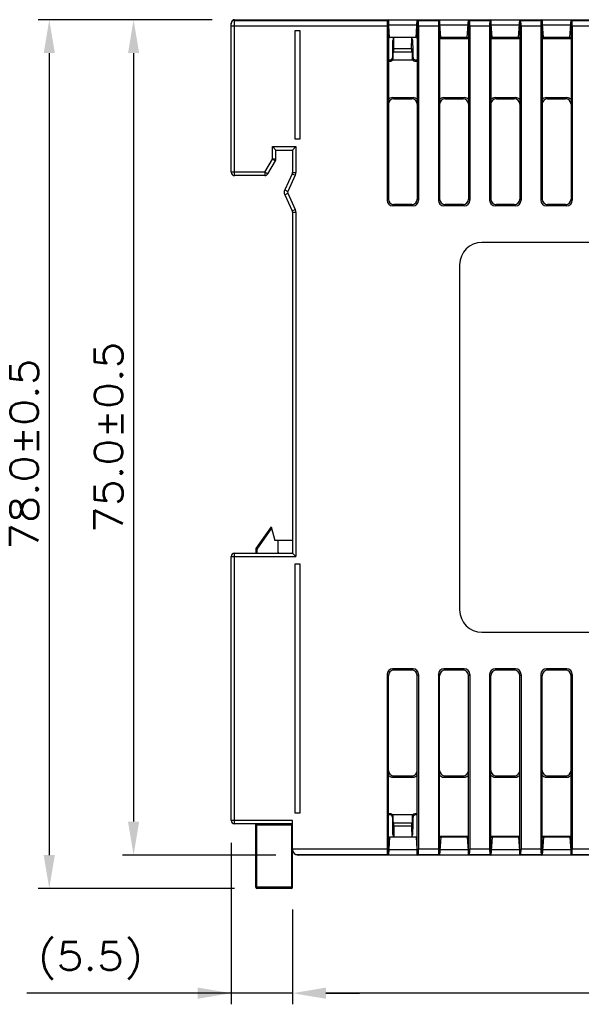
# Model space of a CAD drawing. Extents: x 953 to 1256, y 168 to 424.
# Tile 2 of 25: x 1011 to 1062, y 168 to 257. Entities that reach past the tile are written whole.
import ezdxf

# ---------------------------------------------------------------- set-up
doc = ezdxf.new("R2010")
doc.units = 0
doc.header["$LTSCALE"] = 0.5
doc.layers.get('0').update_dxf_attribs({"linetype": 'CONTINUOUS'})
doc.layers.get('Defpoints').update_dxf_attribs({"linetype": 'CONTINUOUS'})
doc.layers.add('DIM', color=2, linetype='CONTINUOUS')
doc.styles.add('ROMANS', font='romans.shx', dxfattribs={"width": 1.13})
doc.dimstyles.new('111', dxfattribs={"dimtxt": 2.5, "dimasz": 3, "dimexe": 1, "dimexo": 2, "dimgap": 1, "dimtad": 3, "dimdec": 1, "dimzin": 0, "dimdsep": 46, "dimtxsty": 'ROMANS', "dimcen": -0.5, "dimclrd": 2, "dimclre": 2, "dimclrt": 2, "dimadec": 0, "dimazin": 0, "dimtfac": 1, "dimtdec": 1, "dimtmove": 0, "dimatfit": 3, "dimfxl": 1, "dimtolj": 1, "dimtzin": 0, "dimarcsym": 0})

# ---------------------------------------------------------------- blocks, each defined once
blk = doc.blocks.new('*D1580')
at = {"layer": 'Defpoints', "color": 0}
for p in [(1125.409, 184.593), (1035.909, 178.693), (1035.909, 169.189)]:
    blk.add_point(p, dxfattribs=at)
at = {"layer": 'DIM', "color": 2, "linetype": 'Continuous', "lineweight": -2}
for p, q in [((1125.409, 182.593), (1125.409, 168.189)), ((1035.909, 176.693), (1035.909, 168.189)), ((1122.409, 169.189), (1038.909, 169.189))]:
    blk.add_line(p, q, dxfattribs=at)
at = {"layer": 'DIM', "color": 2}
for points in [[(1038.909, 169.689), (1038.909, 168.689), (1035.909, 169.189)], [(1122.409, 168.689), (1122.409, 169.689), (1125.409, 169.189)]]:
    blk.add_solid(points, dxfattribs=at)
at = {"layer": 'DIM', "color": 2, "insert": (1080.659, 171.439), "char_height": 2.5, "attachment_point": 5, "style": 'ROMANS'}
blk.add_mtext('\\A1;\\A1;89.5%%p0.5', dxfattribs=at)
blk = doc.blocks.new('*D1581')
at = {"layer": 'Defpoints', "color": 0}
for p in [(1030.409, 184.693), (1035.909, 178.693), (1030.409, 169.189)]:
    blk.add_point(p, dxfattribs=at)
at = {"layer": 'DIM', "color": 2, "linetype": 'Continuous', "lineweight": -2}
for p, q in [((1030.409, 182.693), (1030.409, 168.189)), ((1035.909, 176.693), (1035.909, 168.189)), ((1030.409, 169.189), (1012.051, 169.189)), ((1027.409, 169.189), (1024.409, 169.189)), ((1035.909, 169.189), (1030.409, 169.189)), ((1038.909, 169.189), (1041.909, 169.189))]:
    blk.add_line(p, q, dxfattribs=at)
at = {"layer": 'DIM', "color": 2}
for points in [[(1027.409, 168.689), (1027.409, 169.689), (1030.409, 169.189)], [(1038.909, 169.689), (1038.909, 168.689), (1035.909, 169.189)]]:
    blk.add_solid(points, dxfattribs=at)
at = {"layer": 'DIM', "color": 2, "insert": (1017.759, 172.094), "char_height": 2.5, "attachment_point": 5, "style": 'ROMANS'}
blk.add_mtext('\\A1;(5.5)', dxfattribs=at)
blk = doc.blocks.new('*D1583')
at = {"layer": 'Defpoints', "color": 0}
for p in [(1030.709, 256.593), (1021.643, 181.593), (1036.409, 181.593)]:
    blk.add_point(p, dxfattribs=at)
at = {"layer": 'DIM', "color": 2, "linetype": 'Continuous', "lineweight": -2}
for p, q in [((1028.709, 256.593), (1020.643, 256.593)), ((1021.643, 253.593), (1021.643, 184.593)), ((1034.409, 181.593), (1020.643, 181.593))]:
    blk.add_line(p, q, dxfattribs=at)
at = {"layer": 'DIM', "color": 2}
for points in [[(1022.143, 253.593), (1021.143, 253.593), (1021.643, 256.593)], [(1021.143, 184.593), (1022.143, 184.593), (1021.643, 181.593)]]:
    blk.add_solid(points, dxfattribs=at)
at = {"layer": 'DIM', "color": 2, "insert": (1019.393, 219.093), "char_height": 2.5, "attachment_point": 5, "rotation": 90, "style": 'ROMANS'}
blk.add_mtext('\\A1;75.0{}{\\C2;%%p0.5}', dxfattribs=at)
blk = doc.blocks.new('*D1584')
at = {"layer": 'Defpoints', "color": 0}
for p in [(1030.709, 256.593), (1014.075, 178.593), (1032.709, 178.593)]:
    blk.add_point(p, dxfattribs=at)
at = {"layer": 'DIM', "color": 2, "linetype": 'Continuous', "lineweight": -2}
for p, q in [((1028.709, 256.593), (1013.075, 256.593)), ((1014.075, 253.593), (1014.075, 181.593)), ((1030.709, 178.593), (1013.075, 178.593))]:
    blk.add_line(p, q, dxfattribs=at)
at = {"layer": 'DIM', "color": 2}
for points in [[(1014.575, 253.593), (1013.575, 253.593), (1014.075, 256.593)], [(1013.575, 181.593), (1014.575, 181.593), (1014.075, 178.593)]]:
    blk.add_solid(points, dxfattribs=at)
at = {"layer": 'DIM', "color": 2, "insert": (1011.825, 217.593), "char_height": 2.5, "attachment_point": 5, "rotation": 90, "style": 'ROMANS'}
blk.add_mtext('\\A1;78.0{}{\\C2;%%p0.5}', dxfattribs=at)

msp = doc.modelspace()

# ---------------------------------------------------------------- linework, layer by layer
at = {"color": 7, "linetype": 'Continuous'}
for p, q in [((1030.709, 242.593), (1030.709, 256.593)), ((1030.709, 256.593), (1122.409, 256.593)), ((1030.709, 256.534), (1044.431, 256.534)), ((1044.509, 256.593), (1044.431, 256.534)), ((1044.509, 256.593), (1044.509, 240.492)), ((1044.621, 254.993), (1044.509, 256.593)), ((1046.997, 254.993), (1047.109, 256.593)), ((1047.109, 256.593), (1047.109, 240.492)), ((1047.109, 256.593), (1047.188, 256.534)), ((1047.188, 256.534), (1049.031, 256.534)), ((1049.109, 256.593), (1049.031, 256.534)), ((1049.109, 256.593), (1049.109, 240.492)), ((1049.221, 254.993), (1049.109, 256.593)), ((1051.597, 254.993), (1051.709, 256.593)), ((1051.709, 256.593), (1051.709, 240.492)), ((1051.709, 256.593), (1051.788, 256.534)), ((1051.788, 256.534), (1053.631, 256.534)), ((1053.709, 256.593), (1053.631, 256.534)), ((1053.709, 256.593), (1053.709, 240.492)), ((1053.821, 254.993), (1053.709, 256.593)), ((1056.197, 254.993), (1056.309, 256.593)), ((1056.309, 256.593), (1056.309, 240.492)), ((1056.309, 256.593), (1056.388, 256.534)), ((1056.388, 256.534), (1058.231, 256.534)), ((1058.309, 256.593), (1058.231, 256.534)), ((1058.309, 256.593), (1058.309, 240.492)), ((1058.421, 254.993), (1058.309, 256.593)), ((1060.797, 254.993), (1060.909, 256.593)), ((1060.909, 256.593), (1060.909, 240.492)), ((1060.909, 256.593), (1060.988, 256.534)), ((1060.988, 256.534), (1062.831, 256.534)), ((1030.409, 242.893), (1030.409, 256.293)), ((1030.409, 256.035), (1044.397, 256.035)), ((1036.109, 255.593), (1036.109, 245.893)), ((1036.609, 255.593), (1036.109, 255.593)), ((1036.609, 245.893), (1036.609, 255.593)), ((1044.397, 256.035), (1044.397, 240.38)), ((1044.542, 256.128), (1047.077, 256.128)), ((1047.221, 256.035), (1047.221, 240.38)), ((1047.221, 256.035), (1048.997, 256.035)), ((1048.997, 256.035), (1048.997, 240.38)), ((1049.142, 256.128), (1051.677, 256.128)), ((1051.821, 256.035), (1051.821, 240.38)), ((1051.821, 256.035), (1053.597, 256.035)), ((1053.597, 256.035), (1053.597, 240.38)), ((1053.742, 256.128), (1056.277, 256.128)), ((1056.421, 256.035), (1056.421, 240.38)), ((1056.421, 256.035), (1058.197, 256.035)), ((1058.197, 256.035), (1058.197, 240.38)), ((1058.342, 256.128), (1060.877, 256.128)), ((1061.021, 256.035), (1061.021, 240.38)), ((1061.021, 256.035), (1062.797, 256.035)), ((1044.509, 254.993), (1044.621, 254.993)), ((1046.998, 255.005), (1044.62, 255.005)), ((1044.969, 254.793), (1044.906, 254.793)), ((1045.013, 253.998), (1044.996, 255.005)), ((1046.586, 253.998), (1046.602, 255.005)), ((1046.693, 254.793), (1046.63, 254.793)), ((1046.997, 254.993), (1047.109, 254.993)), ((1049.109, 254.993), (1049.221, 254.993)), ((1049.109, 254.966), (1051.709, 254.966)), ((1049.109, 254.966), (1051.709, 254.966)), ((1049.109, 254.909), (1051.709, 254.909)), ((1051.598, 255.005), (1049.22, 255.005)), ((1051.597, 254.993), (1051.709, 254.993)), ((1053.709, 254.993), (1053.821, 254.993)), ((1053.709, 254.966), (1056.309, 254.966)), ((1053.709, 254.966), (1056.309, 254.966)), ((1053.709, 254.909), (1056.309, 254.909)), ((1056.198, 255.005), (1053.82, 255.005)), ((1056.197, 254.993), (1056.309, 254.993)), ((1058.309, 254.993), (1058.421, 254.993)), ((1058.309, 254.966), (1060.909, 254.966)), ((1058.309, 254.966), (1060.909, 254.966)), ((1058.309, 254.909), (1060.909, 254.909)), ((1060.798, 255.005), (1058.42, 255.005)), ((1060.797, 254.993), (1060.909, 254.993)), ((1045.013, 253.998), (1046.586, 253.998)), ((1044.509, 252.993), (1044.675, 252.993)), ((1044.509, 252.881), (1044.717, 252.881)), ((1044.675, 252.993), (1044.717, 252.881)), ((1044.874, 253.593), (1044.874, 253.193)), ((1044.874, 253.193), (1044.916, 253.081)), ((1044.896, 252.993), (1046.703, 252.993)), ((1044.935, 253.693), (1046.664, 253.693)), ((1046.682, 253.081), (1046.724, 253.193)), ((1046.724, 253.193), (1046.724, 253.593)), ((1046.882, 252.881), (1046.924, 252.993)), ((1046.882, 252.881), (1047.109, 252.881)), ((1046.924, 252.993), (1047.109, 252.993)), ((1045.008, 249.493), (1044.896, 249.605)), ((1044.896, 249.605), (1046.722, 249.605)), ((1045.008, 249.493), (1046.611, 249.493)), ((1046.611, 249.493), (1046.722, 249.605)), ((1049.608, 249.493), (1049.496, 249.605)), ((1049.496, 249.605), (1051.322, 249.605)), ((1049.608, 249.493), (1051.211, 249.493)), ((1051.211, 249.493), (1051.322, 249.605)), ((1054.208, 249.493), (1054.096, 249.605)), ((1054.096, 249.605), (1055.922, 249.605)), ((1054.208, 249.493), (1055.811, 249.493)), ((1055.811, 249.493), (1055.922, 249.605)), ((1058.808, 249.493), (1058.696, 249.605)), ((1058.696, 249.605), (1060.522, 249.605)), ((1058.808, 249.493), (1060.411, 249.493)), ((1060.411, 249.493), (1060.522, 249.605)), ((1036.109, 245.893), (1036.609, 245.893)), ((1034.109, 244.074), (1034.109, 245.193)), ((1034.109, 245.193), (1036.209, 245.193)), ((1034.409, 244.893), (1034.109, 245.193)), ((1034.409, 244.074), (1034.409, 244.893)), ((1034.409, 244.893), (1035.909, 244.893)), ((1035.909, 244.893), (1036.209, 245.193)), ((1035.909, 244.893), (1035.909, 242.875)), ((1036.209, 245.193), (1036.209, 242.875)), ((1033.428, 242.893), (1034.109, 244.074)), ((1034.109, 244.074), (1034.369, 243.924)), ((1034.409, 244.074), (1034.109, 244.074)), ((1033.688, 242.743), (1034.369, 243.924)), ((1033.428, 242.893), (1030.409, 242.893)), ((1033.428, 242.593), (1030.709, 242.593)), ((1033.428, 242.893), (1033.428, 242.593)), ((1033.688, 242.743), (1033.428, 242.893)), ((1035.881, 242.749), (1035.208, 241.305)), ((1036.153, 242.622), (1035.48, 241.178)), ((1035.909, 242.875), (1035.881, 242.749)), ((1035.881, 242.749), (1036.153, 242.622)), ((1035.909, 242.875), (1036.209, 242.875)), ((1035.208, 241.305), (1035.48, 241.178)), ((1035.208, 240.882), (1035.48, 241.009)), ((1035.208, 240.882), (1035.881, 239.438)), ((1035.48, 241.009), (1036.153, 239.565)), ((1044.397, 240.38), (1044.509, 240.492)), ((1047.109, 240.492), (1047.221, 240.38)), ((1048.997, 240.38), (1049.109, 240.492)), ((1051.709, 240.492), (1051.821, 240.38)), ((1053.597, 240.38), (1053.709, 240.492)), ((1056.309, 240.492), (1056.421, 240.38)), ((1058.197, 240.38), (1058.309, 240.492)), ((1060.909, 240.492), (1061.021, 240.38)), ((1044.896, 239.881), (1045.008, 239.993)), ((1046.722, 239.881), (1044.896, 239.881)), ((1046.611, 239.993), (1045.008, 239.993)), ((1046.611, 239.993), (1046.722, 239.881)), ((1049.496, 239.881), (1049.608, 239.993)), ((1051.322, 239.881), (1049.496, 239.881)), ((1051.211, 239.993), (1049.608, 239.993)), ((1051.211, 239.993), (1051.322, 239.881)), ((1054.096, 239.881), (1054.208, 239.993)), ((1055.922, 239.881), (1054.096, 239.881)), ((1055.811, 239.993), (1054.208, 239.993)), ((1055.811, 239.993), (1055.922, 239.881)), ((1058.696, 239.881), (1058.808, 239.993)), ((1060.522, 239.881), (1058.696, 239.881)), ((1060.411, 239.993), (1058.808, 239.993)), ((1060.411, 239.993), (1060.522, 239.881)), ((1035.881, 239.438), (1036.153, 239.565)), ((1035.881, 239.438), (1035.909, 239.311)), ((1035.909, 239.311), (1035.909, 208.693)), ((1035.909, 239.311), (1036.209, 239.311)), ((1036.209, 239.311), (1036.209, 208.393)), ((1108.909, 236.593), (1052.909, 236.593)), ((1050.909, 234.593), (1050.909, 203.593)), ((1033.982, 211.054), (1032.627, 209.119)), ((1034.016, 210.928), (1032.709, 209.062)), ((1033.982, 211.054), (1034.309, 209.833)), ((1035.909, 209.833), (1034.309, 209.833)), ((1034.609, 208.693), (1034.609, 209.833)), ((1030.709, 184.393), (1030.709, 208.693)), ((1030.709, 208.693), (1035.909, 208.693)), ((1032.609, 209.062), (1032.609, 208.693)), ((1032.609, 209.062), (1032.709, 209.062)), ((1032.709, 209.062), (1032.627, 209.119)), ((1032.709, 209.062), (1032.709, 208.693)), ((1035.909, 208.693), (1036.209, 208.393)), ((1030.409, 184.693), (1030.409, 208.393)), ((1030.409, 208.393), (1036.209, 208.393)), ((1036.109, 207.693), (1036.109, 185.393)), ((1036.609, 207.693), (1036.109, 207.693)), ((1036.609, 185.393), (1036.609, 207.693)), ((1052.909, 201.593), (1108.909, 201.593)), ((1045.008, 198.193), (1044.896, 198.305)), ((1046.722, 198.305), (1044.896, 198.305)), ((1046.611, 198.193), (1045.008, 198.193)), ((1046.722, 198.305), (1046.611, 198.193)), ((1049.608, 198.193), (1049.496, 198.305)), ((1051.322, 198.305), (1049.496, 198.305)), ((1051.211, 198.193), (1049.608, 198.193)), ((1051.322, 198.305), (1051.211, 198.193)), ((1054.208, 198.193), (1054.096, 198.305)), ((1055.922, 198.305), (1054.096, 198.305)), ((1055.811, 198.193), (1054.208, 198.193)), ((1055.922, 198.305), (1055.811, 198.193)), ((1058.808, 198.193), (1058.696, 198.305)), ((1060.522, 198.305), (1058.696, 198.305)), ((1060.411, 198.193), (1058.808, 198.193)), ((1060.522, 198.305), (1060.411, 198.193)), ((1044.509, 197.695), (1044.397, 197.806)), ((1044.397, 197.806), (1044.397, 182.152)), ((1044.509, 181.593), (1044.509, 197.695)), ((1047.221, 197.806), (1047.109, 197.695)), ((1047.109, 181.593), (1047.109, 197.695)), ((1047.221, 197.806), (1047.221, 182.152)), ((1049.109, 197.695), (1048.997, 197.806)), ((1048.997, 197.806), (1048.997, 182.152)), ((1049.109, 181.593), (1049.109, 197.695)), ((1051.821, 197.806), (1051.709, 197.695)), ((1051.709, 181.593), (1051.709, 197.695)), ((1051.821, 197.806), (1051.821, 182.152)), ((1053.709, 197.695), (1053.597, 197.806)), ((1053.597, 197.806), (1053.597, 182.152)), ((1053.709, 181.593), (1053.709, 197.695)), ((1056.421, 197.806), (1056.309, 197.695)), ((1056.309, 181.593), (1056.309, 197.695)), ((1056.421, 197.806), (1056.421, 182.152)), ((1058.309, 197.695), (1058.197, 197.806)), ((1058.197, 197.806), (1058.197, 182.152)), ((1058.309, 181.593), (1058.309, 197.695)), ((1061.021, 197.806), (1060.909, 197.695)), ((1060.909, 181.593), (1060.909, 197.695)), ((1061.021, 197.806), (1061.021, 182.152)), ((1044.896, 188.581), (1045.008, 188.693)), ((1044.896, 188.581), (1046.722, 188.581)), ((1045.008, 188.693), (1046.611, 188.693)), ((1046.722, 188.581), (1046.611, 188.693)), ((1049.496, 188.581), (1049.608, 188.693)), ((1049.496, 188.581), (1051.322, 188.581)), ((1049.608, 188.693), (1051.211, 188.693)), ((1051.322, 188.581), (1051.211, 188.693)), ((1054.096, 188.581), (1054.208, 188.693)), ((1054.096, 188.581), (1055.922, 188.581)), ((1054.208, 188.693), (1055.811, 188.693)), ((1055.922, 188.581), (1055.811, 188.693)), ((1058.696, 188.581), (1058.808, 188.693)), ((1058.696, 188.581), (1060.522, 188.581)), ((1058.808, 188.693), (1060.411, 188.693)), ((1060.522, 188.581), (1060.411, 188.693)), ((1036.109, 185.393), (1036.609, 185.393)), ((1044.717, 185.305), (1044.509, 185.305)), ((1044.675, 185.193), (1044.509, 185.193)), ((1044.717, 185.305), (1044.675, 185.193)), ((1044.916, 185.105), (1044.874, 184.993)), ((1044.874, 184.993), (1044.874, 184.593)), ((1046.703, 185.193), (1044.896, 185.193)), ((1046.724, 184.993), (1046.682, 185.105)), ((1046.724, 184.593), (1046.724, 184.993)), ((1046.924, 185.193), (1046.882, 185.305)), ((1047.109, 185.305), (1046.882, 185.305)), ((1047.109, 185.193), (1046.924, 185.193)), ((1035.909, 184.693), (1030.409, 184.693)), ((1035.909, 184.393), (1030.709, 184.393)), ((1032.609, 178.693), (1032.609, 184.393)), ((1032.609, 184.293), (1035.909, 184.293)), ((1032.709, 178.593), (1032.709, 184.393)), ((1035.809, 184.393), (1035.809, 178.593)), ((1035.909, 178.693), (1035.909, 184.693)), ((1044.935, 184.493), (1046.664, 184.493)), ((1045.013, 184.189), (1044.996, 183.182)), ((1046.586, 184.189), (1045.013, 184.189)), ((1046.586, 184.189), (1046.602, 183.182)), ((1044.509, 183.193), (1044.621, 183.193)), ((1044.621, 183.193), (1044.509, 181.593)), ((1046.998, 183.182), (1044.62, 183.182)), ((1044.906, 183.393), (1044.969, 183.393)), ((1046.63, 183.393), (1046.693, 183.393)), ((1046.997, 183.193), (1047.109, 183.193)), ((1046.997, 183.193), (1047.109, 181.593)), ((1049.109, 183.277), (1051.709, 183.277)), ((1051.709, 183.221), (1049.109, 183.221)), ((1051.709, 183.22), (1049.109, 183.22)), ((1049.109, 183.193), (1049.221, 183.193)), ((1049.221, 183.193), (1049.109, 181.593)), ((1051.598, 183.182), (1049.22, 183.182)), ((1051.597, 183.193), (1051.709, 183.193)), ((1051.597, 183.193), (1051.709, 181.593)), ((1053.709, 183.277), (1056.309, 183.277)), ((1056.309, 183.221), (1053.709, 183.221)), ((1056.309, 183.22), (1053.709, 183.22)), ((1053.709, 183.193), (1053.821, 183.193)), ((1053.821, 183.193), (1053.709, 181.593)), ((1056.198, 183.182), (1053.82, 183.182)), ((1056.197, 183.193), (1056.309, 183.193)), ((1056.197, 183.193), (1056.309, 181.593)), ((1058.309, 183.277), (1060.909, 183.277)), ((1060.909, 183.221), (1058.309, 183.221)), ((1060.909, 183.22), (1058.309, 183.22)), ((1058.309, 183.193), (1058.421, 183.193)), ((1058.421, 183.193), (1058.309, 181.593)), ((1060.798, 183.182), (1058.42, 183.182)), ((1060.797, 183.193), (1060.909, 183.193)), ((1060.797, 183.193), (1060.909, 181.593)), ((1035.909, 182.152), (1044.397, 182.152)), ((1047.221, 182.152), (1048.997, 182.152)), ((1051.821, 182.152), (1053.597, 182.152)), ((1056.421, 182.152), (1058.197, 182.152)), ((1061.021, 182.152), (1062.797, 182.152)), ((1036.174, 181.652), (1044.431, 181.652)), ((1122.409, 181.593), (1036.409, 181.593)), ((1044.509, 181.593), (1044.431, 181.652)), ((1047.077, 182.058), (1044.542, 182.058)), ((1047.109, 181.593), (1047.188, 181.652)), ((1047.188, 181.652), (1049.031, 181.652)), ((1049.031, 181.652), (1049.109, 181.593)), ((1051.677, 182.058), (1049.142, 182.058)), ((1051.788, 181.652), (1051.709, 181.593)), ((1051.788, 181.652), (1053.631, 181.652)), ((1053.631, 181.652), (1053.709, 181.593)), ((1056.277, 182.058), (1053.742, 182.058)), ((1056.388, 181.652), (1056.309, 181.593)), ((1056.388, 181.652), (1058.231, 181.652)), ((1058.231, 181.652), (1058.309, 181.593)), ((1060.877, 182.058), (1058.342, 182.058)), ((1060.988, 181.652), (1060.909, 181.593)), ((1060.988, 181.652), (1062.831, 181.652)), ((1035.909, 178.693), (1032.609, 178.693)), ((1035.809, 178.593), (1032.709, 178.593))]:
    msp.add_line(p, q, dxfattribs=at)
for centre, radius, start, end in [((1030.709, 256.293), 0.3, 90, 180), ((1030.709, 256.234), 0.3, 89.96835, 179.95189), ((1034.109, 244.074), 0.3, 330, 0), ((1030.709, 242.893), 0.3, 180, 270), ((1033.428, 242.893), 0.3, 270, 330), ((1035.609, 242.875), 0.3, 335, 0), ((1035.609, 242.875), 0.6, 335, 0), ((1035.661, 241.093), 0.5, 155, 205), ((1035.661, 241.093), 0.2, 155, 205), ((1035.609, 239.311), 0.3, 0, 25), ((1035.609, 239.311), 0.6, 0, 25), ((1052.909, 234.593), 2, 90, 180), ((1030.709, 208.393), 0.3, 90, 180), ((1032.709, 209.062), 0.1, 145, 180), ((1052.909, 203.593), 2, 180, 270), ((1030.709, 184.693), 0.3, 180, 270), ((1032.709, 184.293), 0.1, 90, 180), ((1036.409, 182.093), 0.5, 180, 270), ((1032.709, 178.693), 0.1, 180, 270), ((1035.809, 178.693), 0.1, 270, 0)]:
    msp.add_arc(centre, radius, start, end, dxfattribs=at)
for centre, major_axis, ratio, start_param, end_param in [((1044.432, 256.035), (0, 0.5), 0.069927, 0.05236, 1.570796), ((1047.186, 256.035), (0, 0.5), 0.069927, -1.570796, -0.05236), ((1049.032, 256.035), (0, 0.5), 0.069927, 0.05236, 1.570796), ((1051.786, 256.035), (0, 0.5), 0.069927, -1.570796, -0.05236), ((1053.632, 256.035), (0, 0.5), 0.069927, 0.05236, 1.570796), ((1056.386, 256.035), (0, 0.5), 0.069927, -1.570796, -0.05236), ((1058.232, 256.035), (0, 0.5), 0.069927, 0.05236, 1.570796), ((1060.986, 256.035), (0, 0.5), 0.069927, -1.570796, -0.05236), ((1044.906, 253.593), (0, 1.2), 0.026186, 6.283185, 7.853982), ((1044.969, 254.993), (0, 0.2), 0.026186, -3.141593, -1.570796), ((1046.63, 254.993), (0, 0.2), 0.026186, -4.712389, -3.141593), ((1046.693, 253.593), (0, 1.2), 0.026186, -1.570796, 0), ((1045.008, 253.893), (0, 0.2), 0.026186, -3.141593, -1.020319), ((1046.591, 253.893), (0, 0.2), 0.026186, 1.020319, 3.141593), ((1044.674, 253.194), (-0.07, 0.188), 0.997224, 2.784193, 4.353164), ((1044.716, 253.082), (-0.07, 0.188), 0.997224, -3.498992, -2.385965), ((1044.935, 252.993), (0, 0.7), 0.026186, 0, 1.444961), ((1046.664, 252.993), (0, 0.7), 0.026186, -1.444961, 0), ((1046.883, 253.082), (0.07, 0.188), 0.997224, -3.89722, -2.784193), ((1046.924, 253.194), (-0.07, -0.188), 0.997224, -1.211571, 0.357399), ((1044.899, 249.104), (0.355, -0.355), 0.995146, 2.358627, 3.264216), ((1045.011, 248.992), (0.355, -0.355), 0.995146, 8.641813, 10.207743), ((1046.608, 248.992), (-0.355, -0.355), 0.995146, 8.641813, 10.207743), ((1046.72, 249.104), (0.355, 0.355), 0.995146, -0.122625, 0.782965), ((1049.499, 249.104), (0.355, -0.355), 0.995146, 2.358627, 3.264216), ((1049.611, 248.992), (0.355, -0.355), 0.995146, 8.641813, 10.207743), ((1051.208, 248.992), (-0.355, -0.355), 0.995146, 8.641813, 10.207743), ((1051.32, 249.104), (0.355, 0.355), 0.995146, -0.122625, 0.782965), ((1054.099, 249.104), (0.355, -0.355), 0.995146, 2.358627, 3.264216), ((1054.211, 248.992), (0.355, -0.355), 0.995146, 8.641813, 10.207743), ((1055.808, 248.992), (-0.355, -0.355), 0.995146, 8.641813, 10.207743), ((1055.92, 249.104), (0.355, 0.355), 0.995146, -0.122625, 0.782965), ((1058.699, 249.104), (0.355, -0.355), 0.995146, 2.358627, 3.264216), ((1058.811, 248.992), (0.355, -0.355), 0.995146, 8.641813, 10.207743), ((1060.408, 248.992), (-0.355, -0.355), 0.995146, 8.641813, 10.207743), ((1060.52, 249.104), (0.355, 0.355), 0.995146, -0.122625, 0.782965), ((1045.011, 240.495), (-0.355, -0.355), 0.995146, -0.782965, 0.782965), ((1046.608, 240.495), (-0.355, 0.355), 0.995146, 2.358627, 3.924558), ((1049.611, 240.495), (-0.355, -0.355), 0.995146, -0.782965, 0.782965), ((1051.208, 240.495), (-0.355, 0.355), 0.995146, 2.358627, 3.924558), ((1054.211, 240.495), (-0.355, -0.355), 0.995146, -0.782965, 0.782965), ((1055.808, 240.495), (-0.355, 0.355), 0.995146, 2.358627, 3.924558), ((1058.811, 240.495), (-0.355, -0.355), 0.995146, -0.782965, 0.782965), ((1060.408, 240.495), (-0.355, 0.355), 0.995146, 2.358627, 3.924558), ((1044.899, 240.383), (0.355, 0.355), 0.995146, -3.924558, -2.358627), ((1046.72, 240.383), (0.355, -0.355), 0.995146, -0.782965, 0.782965), ((1049.499, 240.383), (0.355, 0.355), 0.995146, -3.924558, -2.358627), ((1051.32, 240.383), (0.355, -0.355), 0.995146, -0.782965, 0.782965), ((1054.099, 240.383), (0.355, 0.355), 0.995146, -3.924558, -2.358627), ((1055.92, 240.383), (0.355, -0.355), 0.995146, -0.782965, 0.782965), ((1058.699, 240.383), (0.355, 0.355), 0.995146, -3.924558, -2.358627), ((1060.52, 240.383), (0.355, -0.355), 0.995146, -0.782965, 0.782965), ((1034.709, 208.783), (0, 0.1), 1, 1.570796, 2.711657), ((1035.809, 208.783), (0.1, 0), 1, -1.14086, -0.329888), ((1044.899, 197.804), (0.355, -0.355), 0.995146, 2.358627, 3.924558), ((1045.011, 197.692), (0.355, -0.355), 0.995146, 2.358627, 3.924558), ((1046.608, 197.692), (0.355, 0.355), 0.995146, -0.782965, 0.782965), ((1046.72, 197.804), (0.355, 0.355), 0.995146, -0.782965, 0.782965), ((1049.499, 197.804), (0.355, -0.355), 0.995146, 2.358627, 3.924558), ((1049.611, 197.692), (0.355, -0.355), 0.995146, 2.358627, 3.924558), ((1051.208, 197.692), (0.355, 0.355), 0.995146, -0.782965, 0.782965), ((1051.32, 197.804), (0.355, 0.355), 0.995146, -0.782965, 0.782965), ((1054.099, 197.804), (0.355, -0.355), 0.995146, 2.358627, 3.924558), ((1054.211, 197.692), (0.355, -0.355), 0.995146, 2.358627, 3.924558), ((1055.808, 197.692), (0.355, 0.355), 0.995146, -0.782965, 0.782965), ((1055.92, 197.804), (0.355, 0.355), 0.995146, -0.782965, 0.782965), ((1058.699, 197.804), (0.355, -0.355), 0.995146, 2.358627, 3.924558), ((1058.811, 197.692), (0.355, -0.355), 0.995146, 2.358627, 3.924558), ((1060.408, 197.692), (0.355, 0.355), 0.995146, -0.782965, 0.782965), ((1060.52, 197.804), (0.355, 0.355), 0.995146, -0.782965, 0.782965), ((1045.011, 189.195), (-0.355, -0.355), 0.995146, 5.50022, 7.06615), ((1046.608, 189.195), (0.355, -0.355), 0.995146, 5.50022, 7.06615), ((1049.611, 189.195), (-0.355, -0.355), 0.995146, 5.50022, 7.06615), ((1051.208, 189.195), (0.355, -0.355), 0.995146, 5.50022, 7.06615), ((1054.211, 189.195), (-0.355, -0.355), 0.995146, 5.50022, 7.06615), ((1055.808, 189.195), (0.355, -0.355), 0.995146, 5.50022, 7.06615), ((1058.811, 189.195), (-0.355, -0.355), 0.995146, 5.50022, 7.06615), ((1060.408, 189.195), (0.355, -0.355), 0.995146, 5.50022, 7.06615), ((1044.899, 189.083), (0.355, 0.355), 0.995146, 3.018969, 3.924558), ((1046.72, 189.083), (0.355, -0.355), 0.995146, -0.782965, 0.122625), ((1049.499, 189.083), (0.355, 0.355), 0.995146, 3.018969, 3.924558), ((1051.32, 189.083), (-0.355, 0.355), 0.995146, -3.924558, -3.018968), ((1054.099, 189.083), (0.355, 0.355), 0.995146, 3.018969, 3.924558), ((1055.92, 189.083), (-0.355, 0.355), 0.995146, -3.924558, -3.018968), ((1058.699, 189.083), (0.355, 0.355), 0.995146, 3.018969, 3.924558), ((1060.52, 189.083), (0.355, -0.355), 0.995146, -0.782965, 0.122625), ((1044.674, 184.993), (0.07, 0.188), 0.997224, -1.211571, 0.357399), ((1044.716, 185.105), (0.07, 0.188), 0.997224, -0.755628, 0.357399), ((1044.935, 185.193), (0, 0.7), 0.026186, -4.586554, -3.141593), ((1046.664, 185.193), (0, 0.7), 0.026186, -3.141593, -1.696632), ((1046.883, 185.105), (-0.07, 0.188), 0.997224, -0.357399, 0.755628), ((1046.924, 184.993), (0.07, -0.188), 0.997224, 2.784193, 4.353164), ((1044.906, 184.593), (0, 1.2), 0.026186, -4.712389, -3.141593), ((1045.008, 184.293), (0, 0.2), 0.026186, -2.121273, 0), ((1046.591, 184.293), (0, 0.2), 0.026186, 0, 2.121273), ((1046.693, 184.593), (0, 1.2), 0.026186, 3.141593, 4.712389), ((1044.969, 183.193), (0, 0.2), 0.026186, -1.570796, 0), ((1046.63, 183.193), (0, 0.2), 0.026186, 0, 1.570796), ((1044.432, 182.152), (0, 0.5), 0.069927, -4.712389, -3.193953), ((1047.186, 182.152), (0, 0.5), 0.069927, -3.089233, -1.570796), ((1049.032, 182.152), (0, 0.5), 0.069927, -4.712389, -3.193953), ((1051.786, 182.152), (0, 0.5), 0.069927, -3.089233, -1.570796), ((1053.632, 182.152), (0, 0.5), 0.069927, -4.712389, -3.193953), ((1056.386, 182.152), (0, 0.5), 0.069927, -3.089233, -1.570796), ((1058.232, 182.152), (0, 0.5), 0.069927, -4.712389, -3.193953), ((1060.986, 182.152), (0, 0.5), 0.069927, -3.089233, -1.570796)]:
    msp.add_ellipse(centre, major_axis=major_axis, ratio=ratio, start_param=start_param, end_param=end_param, dxfattribs=at)
for points in [[(1044.916, 253.081), (1044.916, 253.051), (1044.909, 253.02), (1044.896, 252.993)], [(1046.703, 252.993), (1046.69, 253.02), (1046.682, 253.051), (1046.682, 253.081)], [(1044.896, 185.193), (1044.909, 185.166), (1044.916, 185.136), (1044.916, 185.105)], [(1046.682, 185.105), (1046.682, 185.136), (1046.69, 185.166), (1046.703, 185.193)]]:
    msp.add_open_spline(points, degree=3, dxfattribs=at)

# ---------------------------------------------------------------- dimensions: what is measured, and where the dimension line sits
at = {"layer": 'DIM', "linetype": 'Continuous'}
for base, p2, picture, middle in [((1014.075, 178.593), (1032.709, 178.593), '*D1584', (1014.075, 217.593)), ((1021.643, 181.593), (1036.409, 181.593), '*D1583', (1021.643, 219.093))]:
    dim = msp.add_linear_dim(base=base, p1=(1030.709, 256.593), p2=p2, angle=90, text='<>{}{\\C2;%%p0.5}', dimstyle='111', override={"dimtxsty": 'ROMANS'}, dxfattribs=at)
    dim.commit()
    dim.dimension.update_dxf_attribs({"geometry": picture, "text_midpoint": middle, "dimtype": 160})
dim = msp.add_linear_dim(base=(1030.409, 169.189), p1=(1035.909, 178.693), p2=(1030.409, 184.693), text='(5.5)', dimstyle='111', override={"dimtxsty": 'ROMANS'}, dxfattribs=at)
dim.commit()
dim.dimension.update_dxf_attribs({"geometry": '*D1581', "text_midpoint": (1017.759, 169.189), "dimtype": 160})
dim = msp.add_linear_dim(base=(1035.909, 169.189), p1=(1125.409, 184.593), p2=(1035.909, 178.693), text='\\A1;<>%%p0.5', dimstyle='111', dxfattribs=at)
dim.commit()
dim.dimension.update_dxf_attribs({"geometry": '*D1580', "text_midpoint": (1080.659, 169.189), "dimtype": 160})

doc.saveas('drawing.dxf')
